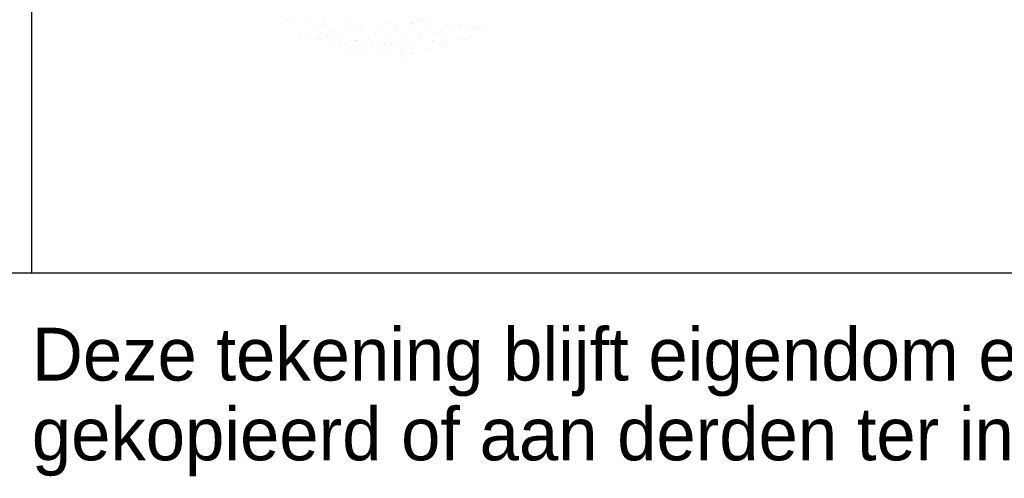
# Model space of a CAD drawing. Extents: x -33748 to 12452, y -14932 to 2888.
# Tile 162 of 194: x -23956 to -23285, y -2992 to -2679. Entities that reach past the tile are written whole.
import ezdxf

# ---------------------------------------------------------------- set-up
doc = ezdxf.new("R2010")
doc.units = 0
doc.header["$LTSCALE"] = 20
doc.layers.get('0').update_dxf_attribs({"color": 15, "linetype": 'CONTINUOUS'})
doc.layers.add('00KAD070', color=5, linetype='CONTINUOUS')
doc.layers.add('BL$2----', color=7, linetype='CONTINUOUS')
doc.styles.add('BURO-018', font='BUROFONT.shx', dxfattribs={"height": 36})

# ---------------------------------------------------------------- blocks, each defined once
blk = doc.blocks.new('A4-VER')
at = {"layer": '00KAD070', "linetype": 'CONTINUOUS'}
blk.add_line((10, 10), (200, 10), dxfattribs=at)

msp = doc.modelspace()

# ---------------------------------------------------------------- linework, layer by layer
at = {"color": 1}
msp.add_line((-23948.0224, -2851.81975), (-23948.0224, -1591.81975), dxfattribs=at)
at = {"color": 161}
for p, q in [((-23774.07951, -2679.76396), (-23774.07951, -2679.76396)), ((-23758.13477, -2682.99509), (-23758.13477, -2682.99509)), ((-23765.75062, -2687.83017), (-23765.75062, -2687.83017)), ((-23746.06669, -2686.84653), (-23746.06669, -2686.84653)), ((-23659.97582, -2688.79237), (-23659.97582, -2688.79237)), ((-23651.57505, -2687.45612), (-23651.57505, -2687.45612)), ((-23645.94643, -2685.40608), (-23645.94643, -2685.40608)), ((-23643.86341, -2685.09844), (-23643.86341, -2685.09844)), ((-23639.78626, -2686.05215), (-23639.78626, -2686.05215)), ((-23760.22456, -2690.37551), (-23760.22456, -2690.37551)), ((-23754.17922, -2692.92567), (-23754.17922, -2692.92567)), ((-23752.38539, -2691.06666), (-23752.38539, -2691.06666)), ((-23751.39833, -2692.76791), (-23751.39833, -2692.76791)), ((-23746.46758, -2690.56799), (-23746.46758, -2690.56799)), ((-23743.85682, -2696.58715), (-23743.85682, -2696.58715)), ((-23734.89619, -2695.66349), (-23734.89619, -2695.66349)), ((-23721.0012, -2695.59327), (-23721.0012, -2695.59327)), ((-23707.90151, -2696.04362), (-23707.90151, -2696.04362)), ((-23702.74622, -2695.51811), (-23702.74622, -2695.51811)), ((-23698.14557, -2694.59938), (-23698.14557, -2694.59938)), ((-23693.87138, -2694.5127), (-23693.87138, -2694.5127)), ((-23693.23562, -2691.5598), (-23693.23562, -2691.5598)), ((-23675.28995, -2693.60549), (-23675.28995, -2693.60549)), ((-23673.95258, -2694.29762), (-23673.95258, -2694.29762)), ((-23669.0518, -2696.73843), (-23669.0518, -2696.73843)), ((-23666.59219, -2696.14058), (-23666.59219, -2696.14058)), ((-23658.85645, -2691.898), (-23658.85645, -2691.898)), ((-23652.43432, -2692.61161), (-23652.43432, -2692.61161)), ((-23649.98161, -2690.89259), (-23649.98161, -2690.89259)), ((-23737.76115, -2698.13282), (-23737.76115, -2698.13282)), ((-23735.15906, -2699.12224), (-23735.15906, -2699.12224)), ((-23726.33283, -2701.51464), (-23726.33283, -2701.51464)), ((-23721.81642, -2701.36396), (-23721.81642, -2701.36396)), ((-23715.61315, -2698.4013), (-23715.61315, -2698.4013)), ((-23712.94157, -2700.35855), (-23712.94157, -2700.35855)), ((-23712.30344, -2698.12835), (-23712.30344, -2698.12835)), ((-23703.47721, -2700.52076), (-23703.47721, -2700.52076)), ((-23696.99683, -2703.58968), (-23696.99683, -2703.58968)), ((-23696.33011, -2701.13912), (-23696.33011, -2701.13912)), ((-23689.44781, -2697.13447), (-23689.44781, -2697.13447)), ((-23688.61847, -2698.78143), (-23688.61847, -2698.78143)), ((-23688.12199, -2702.58427), (-23688.12199, -2702.58427)), ((-23680.62158, -2699.52687), (-23680.62158, -2699.52687)), ((-23677.92664, -2697.74384), (-23677.92664, -2697.74384)), ((-23695.9357, -2704.34), (-23695.9357, -2704.34))]:
    msp.add_line(p, q, dxfattribs=at)
at = {"color": 163}
for p, q in [((-23770.36776, -2680.60854), (-23770.36776, -2680.60854)), ((-23762.43443, -2680.63489), (-23762.43443, -2680.63489)), ((-23753.6082, -2683.02729), (-23753.6082, -2683.02729)), ((-23751.08473, -2683.34636), (-23751.08473, -2683.34636)), ((-23749.25993, -2681.98968), (-23749.25993, -2681.98968)), ((-23743.37309, -2680.98867), (-23743.37309, -2680.98867)), ((-23739.5788, -2679.641), (-23739.5788, -2679.641)), ((-23730.75257, -2682.0334), (-23730.75257, -2682.0334)), ((-23714.245, -2679.37498), (-23714.245, -2679.37498)), ((-23709.42416, -2679.24267), (-23709.42416, -2679.24267)), ((-23707.89695, -2681.03952), (-23707.89695, -2681.03952)), ((-23690.14112, -2681.98049), (-23690.14112, -2681.98049)), ((-23689.42542, -2681.6007), (-23689.42542, -2681.6007)), ((-23685.04132, -2680.04563), (-23685.04132, -2680.04563)), ((-23682.42948, -2679.6228), (-23682.42948, -2679.6228)), ((-23680.55058, -2680.59529), (-23680.55058, -2680.59529)), ((-23663.14644, -2682.36062), (-23663.14644, -2682.36062)), ((-23655.731, -2682.82102), (-23655.731, -2682.82102)), ((-23654.64419, -2682.87099), (-23654.64419, -2682.87099)), ((-23743.51054, -2690.06125), (-23743.51054, -2690.06125)), ((-23737.36893, -2689.38162), (-23737.36893, -2689.38162)), ((-23733.31519, -2685.22082), (-23733.31519, -2685.22082)), ((-23731.80169, -2686.08417), (-23731.80169, -2686.08417)), ((-23724.44035, -2684.21541), (-23724.44035, -2684.21541)), ((-23724.09005, -2683.72649), (-23724.09005, -2683.72649)), ((-23723.21107, -2685.85265), (-23723.21107, -2685.85265)), ((-23714.51331, -2688.38773), (-23714.51331, -2688.38773)), ((-23712.51865, -2688.82199), (-23712.51865, -2688.82199)), ((-23708.49561, -2687.44655), (-23708.49561, -2687.44655)), ((-23704.80701, -2686.4643), (-23704.80701, -2686.4643)), ((-23700.35544, -2684.85876), (-23700.35544, -2684.85876)), ((-23699.62077, -2686.44114), (-23699.62077, -2686.44114)), ((-23691.65768, -2687.39385), (-23691.65768, -2687.39385)), ((-23685.52398, -2689.20212), (-23685.52398, -2689.20212)), ((-23683.67603, -2689.67227), (-23683.67603, -2689.67227)), ((-23682.83145, -2689.78625), (-23682.83145, -2689.78625)), ((-23677.49982, -2683.86487), (-23677.49982, -2683.86487)), ((-23674.80119, -2688.66686), (-23674.80119, -2688.66686)), ((-23670.85809, -2684.71831), (-23670.85809, -2684.71831)), ((-23668.80206, -2686.39996), (-23668.80206, -2686.39996)), ((-23664.60584, -2683.82643), (-23664.60584, -2683.82643)), ((-23728.5427, -2691.77402), (-23728.5427, -2691.77402)), ((-23727.5658, -2693.29239), (-23727.5658, -2693.29239)), ((-23727.18454, -2693.3058), (-23727.18454, -2693.3058)), ((-23718.69096, -2692.28698), (-23718.69096, -2692.28698)), ((-23705.68708, -2690.78014), (-23705.68708, -2690.78014)), ((-23666.24094, -2691.93993), (-23666.24094, -2691.93993))]:
    msp.add_line(p, q, dxfattribs=at)

# ---------------------------------------------------------------- block references
at = {"layer": 'BL$2----', "xscale": 20, "yscale": 20, "zscale": 20}
msp.add_blockref('A4-VER', (-25348.0224, -3051.81975), dxfattribs=at)

# ---------------------------------------------------------------- texts
at = {"color": 1, "style": 'BURO-018'}
for s, p in [('Deze tekening blijft eigendom en mag zonder onze schriftelijke toestemming niet', (-23948.0224, -2925.29347)), ('gekopieerd of aan derden ter inzage worden gegeven, noch voor of door derden worden gebruikt', (-23948.0224, -2979.67362))]:
    msp.add_text(s, height=36, dxfattribs=at).set_placement(p)

doc.saveas('drawing.dxf')
